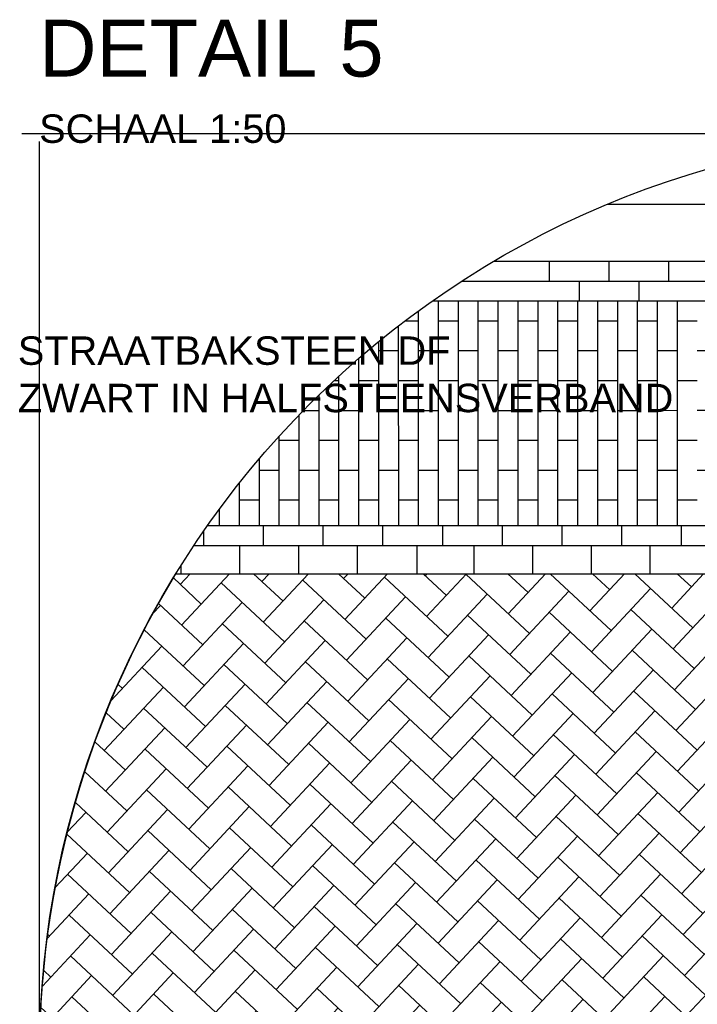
# Model space of a CAD drawing. Header units: metres. Extents: x 252743 to 254903, y 592696 to 593766.
# Tile 218 of 256: x 254476.94 to 254479.32, y 593479.18 to 593482.65. Entities that reach past the tile are written whole.
import ezdxf

# ---------------------------------------------------------------- set-up
doc = ezdxf.new("R2010")
doc.units = ezdxf.units.M
for name, color, linetype in [('N-WB-AANDUIDING PROFIEL', 4, 'Continuous'), ('N-WB-PROFIEL-ARC', 8, 'Continuous'), ('N-WB-PROFIEL-LIJN', 3, 'Continuous'), ('N-WB-PROFIEL-TEKST 50', 7, 'Continuous')]:
    doc.layers.add(name, color=color, linetype=linetype)
doc.layers.add('N-WB-PROFIEL-HULP', color=6, linetype='Continuous', plot=False)
doc.styles.add('N_STANDARD 50', font='arial.ttf', dxfattribs={"height": 0.1})

msp = doc.modelspace()

# ---------------------------------------------------------------- hatches: boundary and pattern name
at = {"layer": 'N-WB-PROFIEL-ARC'}
h = msp.add_hatch(dxfattribs=at)
h.set_pattern_fill('AR-HBONE', color=256, scale=0.001, angle=2, style=0)
h.set_pattern_definition([(47, (44036.03206, 70635.50495), (-0.005014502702, 0.143596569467), [0.3048, -0.1016]), (137, (44036.10135, 70635.57926), (-0.005014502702, 0.143596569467), [0.3048, -0.1016])])
edge = h.paths.add_edge_path()
edge.add_arc((254480.2645, 593478.9966), 3.2578, 148.5335, 220.1238, ccw=False)
edge.add_line((254477.4858, 593480.6972), (254479.5638, 593480.6971))
edge.add_line((254479.5638, 593480.6971), (254479.564, 593476.8972))
edge.add_line((254479.564, 593476.8972), (254477.7734, 593476.8972))

# ---------------------------------------------------------------- linework, layer by layer
at = {"layer": 'N-WB-AANDUIDING PROFIEL', "lineweight": -3}
msp.add_circle((254480.2581, 593478.996), 3.2527, dxfattribs=at)
msp.add_circle((254480.2581, 593478.996), 3.2527, dxfattribs=at)
at = {"layer": 'N-WB-PROFIEL-ARC'}
for p, q in [((254478.7994, 593481.7272), (254478.7994, 593481.7972)), ((254478.7994, 593481.7272), (254478.7994, 593481.7972)), ((254479.0094, 593481.7272), (254479.0094, 593481.7972)), ((254479.0094, 593481.7272), (254479.0094, 593481.7972)), ((254479.2194, 593481.7272), (254479.2194, 593481.7972)), ((254479.2194, 593481.7272), (254479.2194, 593481.7972)), ((254478.4916, 593481.7272), (254479.669, 593481.7272)), ((254478.829, 593481.7272), (254478.899, 593481.7272)), ((254478.829, 593481.7272), (254478.899, 593481.7272)), ((254478.9044, 593481.6572), (254478.9044, 593481.7272)), ((254478.9044, 593481.6572), (254478.9044, 593481.7272)), ((254479.004, 593481.7272), (254479.074, 593481.7272)), ((254479.004, 593481.7272), (254479.074, 593481.7272)), ((254479.039, 593481.7272), (254479.109, 593481.7272)), ((254479.039, 593481.7272), (254479.109, 593481.7272)), ((254479.1144, 593481.6572), (254479.1144, 593481.7272)), ((254479.1144, 593481.6572), (254479.1144, 593481.7272)), ((254479.214, 593481.7272), (254479.284, 593481.7272)), ((254479.214, 593481.7272), (254479.284, 593481.7272)), ((254479.249, 593481.7273), (254479.319, 593481.7273)), ((254479.249, 593481.7273), (254479.319, 593481.7273)), ((254478.3878, 593481.6572), (254479.669, 593481.6572)), ((254478.3878, 593481.6572), (254478.444, 593481.6572)), ((254478.3878, 593481.6572), (254478.444, 593481.6572)), ((254478.4091, 593480.8671), (254478.409, 593481.6571)), ((254478.4791, 593480.8671), (254478.4792, 593481.6571)), ((254478.5491, 593480.8671), (254478.549, 593481.6571)), ((254478.6191, 593480.8671), (254478.6192, 593481.6571)), ((254478.6891, 593480.8671), (254478.689, 593481.6571)), ((254478.7591, 593480.8671), (254478.7592, 593481.6571)), ((254478.8291, 593480.8671), (254478.829, 593481.6571)), ((254478.8991, 593480.8671), (254478.8992, 593481.6571)), ((254478.934, 593481.6572), (254479.004, 593481.6572)), ((254478.934, 593481.6572), (254479.004, 593481.6572)), ((254478.9691, 593480.8672), (254478.969, 593481.6572)), ((254479.0391, 593480.8672), (254479.0392, 593481.6572)), ((254479.1091, 593480.8672), (254479.109, 593481.6572)), ((254479.144, 593481.6572), (254479.214, 593481.6572)), ((254479.144, 593481.6572), (254479.214, 593481.6572)), ((254479.1791, 593480.8672), (254479.1792, 593481.6572)), ((254479.2491, 593480.8672), (254479.249, 593481.6572)), ((254478.3391, 593480.8671), (254478.3392, 593481.6223)), ((254478.292, 593481.5872), (254478.339, 593481.5872)), ((254478.292, 593481.5872), (254478.339, 593481.5872)), ((254478.409, 593481.5872), (254478.479, 593481.5872)), ((254478.409, 593481.5872), (254478.479, 593481.5872)), ((254478.549, 593481.5872), (254478.619, 593481.5872)), ((254478.549, 593481.5872), (254478.619, 593481.5872)), ((254478.689, 593481.5872), (254478.759, 593481.5872)), ((254478.689, 593481.5872), (254478.759, 593481.5872)), ((254478.829, 593481.5872), (254478.899, 593481.5872)), ((254478.829, 593481.5872), (254478.899, 593481.5872)), ((254478.969, 593481.5872), (254479.039, 593481.5872)), ((254478.969, 593481.5872), (254479.039, 593481.5872)), ((254479.109, 593481.5872), (254479.179, 593481.5872)), ((254479.109, 593481.5872), (254479.179, 593481.5872)), ((254479.249, 593481.5873), (254479.319, 593481.5873)), ((254479.249, 593481.5873), (254479.319, 593481.5873)), ((254478.2691, 593480.8671), (254478.269, 593481.5696)), ((254478.1991, 593480.8671), (254478.1992, 593481.5141)), ((254478.199, 593481.4822), (254478.269, 593481.4822)), ((254478.199, 593481.4822), (254478.269, 593481.4822)), ((254478.339, 593481.4822), (254478.409, 593481.4822)), ((254478.339, 593481.4822), (254478.409, 593481.4822)), ((254478.479, 593481.4822), (254478.549, 593481.4822)), ((254478.479, 593481.4822), (254478.549, 593481.4822)), ((254478.619, 593481.4822), (254478.689, 593481.4822)), ((254478.619, 593481.4822), (254478.689, 593481.4822)), ((254478.759, 593481.4822), (254478.829, 593481.4822)), ((254478.759, 593481.4822), (254478.829, 593481.4822)), ((254478.899, 593481.4822), (254478.969, 593481.4822)), ((254478.899, 593481.4822), (254478.969, 593481.4822)), ((254479.039, 593481.4822), (254479.109, 593481.4822)), ((254479.039, 593481.4822), (254479.109, 593481.4822)), ((254479.179, 593481.4822), (254479.249, 593481.4823)), ((254479.179, 593481.4822), (254479.249, 593481.4823)), ((254479.319, 593481.4823), (254479.389, 593481.4823)), ((254479.319, 593481.4823), (254479.389, 593481.4823)), ((254478.1291, 593480.8671), (254478.129, 593481.455)), ((254478.0423, 593481.3771), (254478.059, 593481.3771)), ((254478.0423, 593481.3771), (254478.059, 593481.3771)), ((254478.0591, 593480.8671), (254478.0591, 593481.3928)), ((254478.129, 593481.3772), (254478.199, 593481.3772)), ((254478.129, 593481.3772), (254478.199, 593481.3772)), ((254478.269, 593481.3772), (254478.339, 593481.3772)), ((254478.269, 593481.3772), (254478.339, 593481.3772)), ((254478.409, 593481.3772), (254478.479, 593481.3772)), ((254478.409, 593481.3772), (254478.479, 593481.3772)), ((254478.549, 593481.3772), (254478.619, 593481.3772)), ((254478.549, 593481.3772), (254478.619, 593481.3772)), ((254478.689, 593481.3772), (254478.759, 593481.3772)), ((254478.689, 593481.3772), (254478.759, 593481.3772)), ((254478.829, 593481.3772), (254478.899, 593481.3772)), ((254478.829, 593481.3772), (254478.899, 593481.3772)), ((254478.969, 593481.3772), (254479.039, 593481.3772)), ((254478.969, 593481.3772), (254479.039, 593481.3772)), ((254479.109, 593481.3772), (254479.179, 593481.3772)), ((254479.109, 593481.3772), (254479.179, 593481.3772)), ((254479.249, 593481.3773), (254479.319, 593481.3773)), ((254479.249, 593481.3773), (254479.319, 593481.3773)), ((254477.9891, 593480.8671), (254477.989, 593481.3265)), ((254477.9345, 593481.2721), (254477.989, 593481.2721)), ((254477.9345, 593481.2721), (254477.989, 593481.2721)), ((254478.059, 593481.2721), (254478.129, 593481.2722)), ((254478.059, 593481.2721), (254478.129, 593481.2722)), ((254478.199, 593481.2722), (254478.269, 593481.2722)), ((254478.199, 593481.2722), (254478.269, 593481.2722)), ((254478.339, 593481.2722), (254478.409, 593481.2722)), ((254478.339, 593481.2722), (254478.409, 593481.2722)), ((254478.479, 593481.2722), (254478.549, 593481.2722)), ((254478.479, 593481.2722), (254478.549, 593481.2722)), ((254478.619, 593481.2722), (254478.689, 593481.2722)), ((254478.619, 593481.2722), (254478.689, 593481.2722)), ((254478.759, 593481.2722), (254478.829, 593481.2722)), ((254478.759, 593481.2722), (254478.829, 593481.2722)), ((254478.899, 593481.2722), (254478.969, 593481.2722)), ((254478.899, 593481.2722), (254478.969, 593481.2722)), ((254479.039, 593481.2722), (254479.109, 593481.2722)), ((254479.039, 593481.2722), (254479.109, 593481.2722)), ((254479.179, 593481.2722), (254479.249, 593481.2723)), ((254479.179, 593481.2722), (254479.249, 593481.2723)), ((254479.319, 593481.2723), (254479.389, 593481.2723)), ((254479.319, 593481.2723), (254479.389, 593481.2723)), ((254477.9191, 593480.8671), (254477.9191, 593481.2563)), ((254477.8491, 593480.8671), (254477.849, 593481.1815)), ((254477.849, 593481.1671), (254477.919, 593481.1671)), ((254477.849, 593481.1671), (254477.919, 593481.1671)), ((254477.989, 593481.1671), (254478.059, 593481.1671)), ((254477.989, 593481.1671), (254478.059, 593481.1671)), ((254478.129, 593481.1672), (254478.199, 593481.1672)), ((254478.129, 593481.1672), (254478.199, 593481.1672)), ((254478.269, 593481.1672), (254478.339, 593481.1672)), ((254478.269, 593481.1672), (254478.339, 593481.1672)), ((254478.409, 593481.1672), (254478.479, 593481.1672)), ((254478.409, 593481.1672), (254478.479, 593481.1672)), ((254478.549, 593481.1672), (254478.619, 593481.1672)), ((254478.549, 593481.1672), (254478.619, 593481.1672)), ((254478.689, 593481.1672), (254478.759, 593481.1672)), ((254478.689, 593481.1672), (254478.759, 593481.1672)), ((254478.829, 593481.1672), (254478.899, 593481.1672)), ((254478.829, 593481.1672), (254478.899, 593481.1672)), ((254478.969, 593481.1672), (254479.039, 593481.1672)), ((254478.969, 593481.1672), (254479.039, 593481.1672)), ((254479.109, 593481.1672), (254479.179, 593481.1672)), ((254479.109, 593481.1672), (254479.179, 593481.1672)), ((254479.249, 593481.1673), (254479.319, 593481.1673)), ((254479.249, 593481.1673), (254479.319, 593481.1673)), ((254477.7791, 593480.867), (254477.7791, 593481.1018)), ((254477.779, 593481.0621), (254477.849, 593481.0621)), ((254477.779, 593481.0621), (254477.849, 593481.0621)), ((254477.7791, 593481.0621), (254477.849, 593481.0621)), ((254477.919, 593481.0621), (254477.989, 593481.0621)), ((254477.919, 593481.0621), (254477.989, 593481.0621)), ((254477.9191, 593481.0621), (254477.989, 593481.0621)), ((254478.059, 593481.0621), (254478.129, 593481.0622)), ((254478.059, 593481.0621), (254478.129, 593481.0622)), ((254478.0591, 593481.0621), (254478.129, 593481.0622)), ((254478.199, 593481.0622), (254478.269, 593481.0622)), ((254478.199, 593481.0622), (254478.269, 593481.0622)), ((254478.1991, 593481.0622), (254478.269, 593481.0622)), ((254478.339, 593481.0622), (254478.409, 593481.0622)), ((254478.339, 593481.0622), (254478.409, 593481.0622)), ((254478.3391, 593481.0622), (254478.409, 593481.0622)), ((254478.479, 593481.0622), (254478.549, 593481.0622)), ((254478.479, 593481.0622), (254478.549, 593481.0622)), ((254478.4791, 593481.0622), (254478.549, 593481.0622)), ((254478.619, 593481.0622), (254478.689, 593481.0622)), ((254478.619, 593481.0622), (254478.689, 593481.0622)), ((254478.6191, 593481.0622), (254478.689, 593481.0622)), ((254478.759, 593481.0622), (254478.829, 593481.0622)), ((254478.759, 593481.0622), (254478.829, 593481.0622)), ((254478.7591, 593481.0622), (254478.829, 593481.0622)), ((254478.899, 593481.0622), (254478.969, 593481.0622)), ((254478.899, 593481.0622), (254478.969, 593481.0622)), ((254478.8991, 593481.0622), (254478.969, 593481.0622)), ((254479.039, 593481.0622), (254479.109, 593481.0622)), ((254479.039, 593481.0622), (254479.109, 593481.0622)), ((254479.0391, 593481.0622), (254479.109, 593481.0622)), ((254479.179, 593481.0622), (254479.249, 593481.0623)), ((254479.179, 593481.0622), (254479.249, 593481.0623)), ((254479.1791, 593481.0622), (254479.249, 593481.0623)), ((254479.319, 593481.0623), (254479.389, 593481.0623)), ((254479.319, 593481.0623), (254479.389, 593481.0623)), ((254477.7091, 593480.867), (254477.709, 593481.0164)), ((254477.7091, 593480.9571), (254477.7791, 593480.9571)), ((254477.7091, 593480.9571), (254477.7791, 593480.9571)), ((254477.8491, 593480.9571), (254477.9191, 593480.9571)), ((254477.8491, 593480.9571), (254477.9191, 593480.9571)), ((254477.9891, 593480.9571), (254478.0591, 593480.9571)), ((254477.9891, 593480.9571), (254478.0591, 593480.9571)), ((254478.1291, 593480.9572), (254478.1991, 593480.9572)), ((254478.1291, 593480.9572), (254478.1991, 593480.9572)), ((254478.2691, 593480.9572), (254478.3391, 593480.9572)), ((254478.2691, 593480.9572), (254478.3391, 593480.9572)), ((254478.4091, 593480.9572), (254478.4791, 593480.9572)), ((254478.4091, 593480.9572), (254478.4791, 593480.9572)), ((254478.5491, 593480.9572), (254478.6191, 593480.9572)), ((254478.5491, 593480.9572), (254478.6191, 593480.9572)), ((254478.6891, 593480.9572), (254478.7591, 593480.9572)), ((254478.6891, 593480.9572), (254478.7591, 593480.9572)), ((254478.8291, 593480.9572), (254478.8991, 593480.9572)), ((254478.8291, 593480.9572), (254478.8991, 593480.9572)), ((254478.9691, 593480.9572), (254479.0391, 593480.9572)), ((254478.9691, 593480.9572), (254479.0391, 593480.9572)), ((254479.1091, 593480.9572), (254479.1791, 593480.9572)), ((254479.1091, 593480.9572), (254479.1791, 593480.9572)), ((254479.2491, 593480.9573), (254479.3191, 593480.9573)), ((254479.2491, 593480.9573), (254479.3191, 593480.9573)), ((254477.6391, 593480.867), (254477.6391, 593480.9249)), ((254477.5839, 593480.797), (254477.5839, 593480.8476)), ((254477.5839, 593480.797), (254477.5839, 593480.8476)), ((254477.5976, 593480.8672), (254479.669, 593480.8672)), ((254477.7939, 593480.7971), (254477.7939, 593480.8671)), ((254477.7939, 593480.7971), (254477.7939, 593480.8671)), ((254478.0039, 593480.797), (254478.0039, 593480.867)), ((254478.2139, 593480.7971), (254478.2139, 593480.8671)), ((254478.2139, 593480.7971), (254478.2139, 593480.8671)), ((254478.4239, 593480.7971), (254478.4239, 593480.8671)), ((254478.4239, 593480.7971), (254478.4239, 593480.8671)), ((254478.6339, 593480.7971), (254478.6339, 593480.8671)), ((254478.8439, 593480.7971), (254478.8439, 593480.8671)), ((254478.8439, 593480.7971), (254478.8439, 593480.8671)), ((254479.0539, 593480.7971), (254479.0539, 593480.8671)), ((254479.0539, 593480.7971), (254479.0539, 593480.8671)), ((254479.2639, 593480.7971), (254479.2639, 593480.8671)), ((254479.2639, 593480.7971), (254479.2639, 593480.8671)), ((254477.7108, 593480.6972), (254477.7108, 593480.7969)), ((254477.7108, 593480.6972), (254477.7108, 593480.7969)), ((254477.9174, 593480.6972), (254477.9174, 593480.7969)), ((254477.9174, 593480.6972), (254477.9174, 593480.7969)), ((254478.124, 593480.6972), (254478.124, 593480.7969)), ((254478.124, 593480.6972), (254478.124, 593480.7969)), ((254478.334, 593480.6972), (254478.334, 593480.7969)), ((254478.334, 593480.6972), (254478.334, 593480.7969)), ((254478.534, 593480.6972), (254478.534, 593480.7972)), ((254478.534, 593480.6972), (254478.534, 593480.7972)), ((254478.7406, 593480.6972), (254478.7406, 593480.7969)), ((254478.7406, 593480.6972), (254478.7406, 593480.7969)), ((254478.9472, 593480.6972), (254478.9472, 593480.7969)), ((254478.9472, 593480.6972), (254478.9472, 593480.7969)), ((254479.1538, 593480.6972), (254479.1538, 593480.7969)), ((254479.1538, 593480.6972), (254479.1538, 593480.7969)), ((254477.5042, 593480.6972), (254477.5042, 593480.7268)), ((254477.5042, 593480.6972), (254477.5042, 593480.7268)), ((254477.4858, 593480.6972), (254479.5638, 593480.6972))]:
    msp.add_line(p, q, dxfattribs=at)
at = {"layer": 'N-WB-PROFIEL-HULP'}
for p, q in [((254480.5168, 593482.2451), (254476.9441, 593482.2451)), ((254477.0048, 593482.2184), (254477.0048, 593451.4353))]:
    msp.add_line(p, q, dxfattribs=at)
msp.add_lwpolyline([(254477.7734, 593476.8972, -0.322944), (254477.4858, 593480.6972), (254479.5638, 593480.6971), (254479.564, 593476.8972), (254477.7734, 593476.8972, -13.801624), (254477.7734, 593476.8972, 2.430821)], format="xyb", close=True, dxfattribs=at)
at = {"layer": 'N-WB-PROFIEL-LIJN'}
for p, q in [((254479.0039, 593481.9971), (254481.5119, 593481.9974)), ((254478.6047, 593481.7971), (254481.9111, 593481.7974)), ((254477.5496, 593480.797), (254479.6688, 593480.7971)), ((254478.689, 593480.7972), (254479.669, 593480.7972))]:
    msp.add_line(p, q, dxfattribs=at)

# ---------------------------------------------------------------- texts
at = {"layer": 'N-WB-PROFIEL-TEKST 50', "insert": (254477.0048, 593482.6467), "char_height": 0.1, "width": 1.608206, "attachment_point": 1, "style": 'N_STANDARD 50'}
msp.add_mtext('{\\H2x;DETAIL 5\\P}SCHAAL 1:50', dxfattribs=at)
at = {"layer": 'N-WB-PROFIEL-TEKST 50', "lineweight": -3, "insert": (254476.9299, 593481.5323), "char_height": 0.1, "width": 4.205228, "attachment_point": 1, "rotation": 0.0049, "style": 'N_STANDARD 50'}
msp.add_mtext('STRAATBAKSTEEN DF \\PZWART IN HALFSTEENSVERBAND ', dxfattribs=at)

doc.saveas('drawing.dxf')
